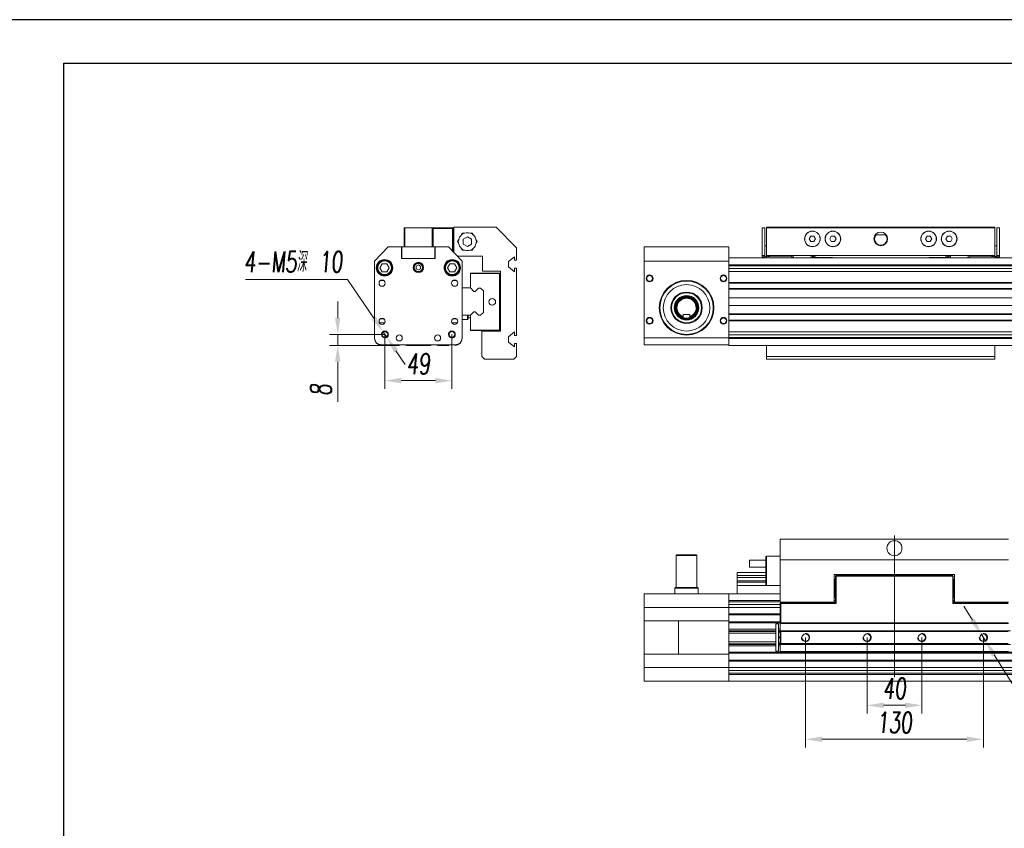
# Model space of a CAD drawing. Header units: millimetres. Extents: x 6744 to 9980, y -1449 to -191.
# Tile 8 of 10: x 8270 to 8990, y -783 to -191. Entities that reach past the tile are written whole.
import ezdxf

# ---------------------------------------------------------------- set-up
doc = ezdxf.new("R2010")
doc.units = ezdxf.units.MM
doc.header["$LTSCALE"] = 4
doc.linetypes.add('CENTERX2', pattern=[20.32, 12.7, -2.54, 2.54, -2.54])
for name, color, linetype, lineweight in [('中心线', 5, 'CENTERX2', 13), ('标注', 1, 'Continuous', 13), ('螺纹线', 3, 'Continuous', 13), ('轮廓线', 7, 'Continuous', 20)]:
    doc.layers.add(name, color=color, linetype=linetype, lineweight=lineweight)
doc.styles.get("Standard").update_dxf_attribs({"font": 'txt.shx', "width": 0.67, "oblique": 5, "bigfont": 'gbcbig.shx'})
doc.dimstyles.new('6', dxfattribs={"dimscale": 6, "dimtxt": 2.5, "dimasz": 2, "dimexe": 1, "dimexo": 0, "dimgap": 0.8, "dimtad": 1, "dimdsep": 46, "dimtxsty": 'Standard', "dimcen": 0.09, "dimclrd": 256, "dimclre": 256, "dimclrt": 256, "dimadec": 0, "dimazin": 0, "dimtfac": 1, "dimtmove": 0, "dimatfit": 3, "dimfxl": 0, "dimtzin": 0, "dimlwd": -1, "dimlwe": -1, "dimarcsym": 0})
doc.dimstyles.new('6$3', dxfattribs={"dimscale": 6, "dimtxt": 2.5, "dimasz": 2, "dimexe": 1, "dimexo": 0.0625, "dimgap": 0.8, "dimtad": 1, "dimtih": 1, "dimtoh": 1, "dimdsep": 46, "dimtxsty": 'Standard', "dimcen": 0.09, "dimclrd": 256, "dimclre": 256, "dimclrt": 256, "dimadec": 0, "dimazin": 0, "dimtfac": 1, "dimtmove": 0, "dimatfit": 3, "dimfxl": 0, "dimtzin": 0, "dimlwd": -1, "dimlwe": -1, "dimarcsym": 0})

# ---------------------------------------------------------------- blocks, each defined once
blk = doc.blocks.new('Y')
at = {"lineweight": 30}
for points in [[(-3857.44, 2213.99), (-4154.44, 2213.99), (-4154.44, 2003.97)], [(-4136.76, 2009.27), (-4136.76, 2208.69), (-3862.74, 2208.69)]]:
    blk.add_lwpolyline(points, dxfattribs=at)
blk = doc.blocks.new('W')
blk.add_blockref('Y', (0, 0))
blk = doc.blocks.new('*D72')
at = {"layer": 'Defpoints', "color": 0, "ltscale": 4}
for p in [(8535.67, -419.53), (8538.47, -423.67)]:
    blk.add_point(p, dxfattribs=at)
at = {"layer": '标注', "ltscale": 4}
for p, q in [((8435.1, -381.42), (8509.84, -381.42)), ((8509.84, -381.42), (8528.93, -409.6)), ((8538.47, -423.67), (8535.67, -419.53)), ((8545.2, -433.61), (8551.93, -443.54))]:
    blk.add_line(p, q, dxfattribs=at)
for points in [[(8530.59, -408.48), (8527.28, -410.72), (8535.67, -419.53)], [(8546.86, -432.49), (8543.55, -434.73), (8538.47, -423.67)]]:
    blk.add_solid(points, dxfattribs=at)
at = {"layer": '标注', "ltscale": 4, "insert": (8470.07, -368.54), "char_height": 15, "attachment_point": 5}
blk.add_mtext('4-M5深 10 ', dxfattribs=at)
blk = doc.blocks.new('*D73')
at = {"layer": 'Defpoints', "color": 0, "ltscale": 4}
for p in [(8537.07, -421.6), (8586.07, -421.6), (8537.07, -455.39)]:
    blk.add_point(p, dxfattribs=at)
at = {"layer": '标注', "ltscale": 4}
for p, q in [((8537.07, -421.6), (8537.07, -461.39)), ((8586.07, -421.6), (8586.07, -461.39)), ((8574.07, -455.39), (8549.07, -455.39))]:
    blk.add_line(p, q, dxfattribs=at)
for points in [[(8549.07, -453.39), (8549.07, -457.39), (8537.07, -455.39)], [(8574.07, -453.39), (8574.07, -457.39), (8586.07, -455.39)]]:
    blk.add_solid(points, dxfattribs=at)
at = {"layer": '标注', "ltscale": 4, "insert": (8561.57, -443.09), "char_height": 15, "attachment_point": 5}
blk.add_mtext('49', dxfattribs=at)
blk = doc.blocks.new('*D74')
at = {"layer": 'Defpoints', "color": 0, "ltscale": 4}
for p in [(8537.07, -421.6), (8502.59, -429.6), (8539.57, -429.6)]:
    blk.add_point(p, dxfattribs=at)
at = {"layer": '标注', "ltscale": 4}
for p, q in [((8502.59, -409.6), (8502.59, -397.6)), ((8537.07, -421.6), (8496.59, -421.6)), ((8502.59, -421.6), (8502.59, -429.6)), ((8539.57, -429.6), (8496.59, -429.6)), ((8502.59, -441.6), (8502.59, -470.78))]:
    blk.add_line(p, q, dxfattribs=at)
for points in [[(8500.59, -409.6), (8504.59, -409.6), (8502.59, -421.6)], [(8500.59, -441.6), (8504.59, -441.6), (8502.59, -429.6)]]:
    blk.add_solid(points, dxfattribs=at)
at = {"layer": '标注', "ltscale": 4, "insert": (8490.29, -462.19), "char_height": 15, "attachment_point": 5, "rotation": 90}
blk.add_mtext('8', dxfattribs=at)
blk = doc.blocks.new('*D75')
at = {"layer": 'Defpoints', "color": 0, "ltscale": 4}
for p in [(8889.65, -643.23), (8929.65, -643.23), (8889.65, -692.82)]:
    blk.add_point(p, dxfattribs=at)
at = {"layer": '标注', "ltscale": 4}
for p, q in [((8889.65, -643.23), (8889.65, -698.82)), ((8929.65, -643.23), (8929.65, -698.82)), ((8917.65, -692.82), (8901.65, -692.82))]:
    blk.add_line(p, q, dxfattribs=at)
for points in [[(8901.65, -690.82), (8901.65, -694.82), (8889.65, -692.82)], [(8917.65, -690.82), (8917.65, -694.82), (8929.65, -692.82)]]:
    blk.add_solid(points, dxfattribs=at)
at = {"layer": '标注', "ltscale": 4, "insert": (8909.65, -680.52), "char_height": 15, "attachment_point": 5}
blk.add_mtext('40', dxfattribs=at)
blk = doc.blocks.new('*D76')
at = {"layer": 'Defpoints', "color": 0, "ltscale": 4}
for p in [(8844.65, -643.23), (8974.65, -643.23), (8844.65, -717.63)]:
    blk.add_point(p, dxfattribs=at)
at = {"layer": '标注', "ltscale": 4}
for p, q in [((8844.65, -643.23), (8844.65, -723.63)), ((8974.65, -643.23), (8974.65, -723.63)), ((8962.65, -717.63), (8856.65, -717.63))]:
    blk.add_line(p, q, dxfattribs=at)
for points in [[(8856.65, -715.63), (8856.65, -719.63), (8844.65, -717.63)], [(8962.65, -715.63), (8962.65, -719.63), (8974.65, -717.63)]]:
    blk.add_solid(points, dxfattribs=at)
at = {"layer": '标注', "ltscale": 4, "insert": (8909.65, -705.33), "char_height": 15, "attachment_point": 5}
blk.add_mtext('130', dxfattribs=at)
blk = doc.blocks.new('*D77')
at = {"layer": 'Defpoints', "color": 0, "ltscale": 4}
for p in [(8973.06, -640.64), (8976.24, -645.73)]:
    blk.add_point(p, dxfattribs=at)
at = {"layer": '标注', "ltscale": 4}
for p, q in [((8966.71, -630.46), (8960.36, -620.27)), ((8973.06, -640.64), (8976.24, -645.73)), ((9006.98, -695.03), (8982.59, -655.91)), ((9081.73, -695.03), (9006.98, -695.03))]:
    blk.add_line(p, q, dxfattribs=at)
for points in [[(8968.41, -629.4), (8965.02, -631.52), (8973.06, -640.64)], [(8984.28, -654.86), (8980.89, -656.97), (8976.24, -645.73)]]:
    blk.add_solid(points, dxfattribs=at)
at = {"layer": '标注', "ltscale": 4, "insert": (9046.75, -682.15), "char_height": 15, "attachment_point": 5}
blk.add_mtext('4-M6深 10', dxfattribs=at)

msp = doc.modelspace()

# ---------------------------------------------------------------- linework, layer by layer
at = {"layer": '中心线', "ltscale": 4}
msp.add_line((8909.651, -672.268), (8909.651, -568.632), dxfattribs=at)
at = {"layer": '螺纹线'}
for centre, radius, start, end in [((8537.068, -421.605), 2.5, 268.095326, 180), ((8586.068, -421.605), 2.5, 268.095326, 180), ((8844.651, -643.186), 3, 180, 93.926396), ((8889.651, -643.186), 3, 180, 93.926396), ((8929.651, -643.186), 3, 180, 93.926396), ((8974.651, -643.186), 3, 180, 93.926396)]:
    msp.add_arc(centre, radius, start, end, dxfattribs=at)
at = {"layer": '轮廓线'}
for p, q in [((8551.268, -343.755), (8571.868, -343.755)), ((8551.268, -357.605), (8551.268, -343.755)), ((8551.568, -357.605), (8551.568, -343.755)), ((8571.568, -343.755), (8571.568, -357.605)), ((8571.868, -344.155), (8572.268, -343.755)), ((8571.868, -343.755), (8571.868, -357.605)), ((8572.268, -344.155), (8572.068, -343.955)), ((8572.268, -343.755), (8587.368, -343.755)), ((8572.268, -344.155), (8586.468, -344.155)), ((8572.268, -357.605), (8572.268, -344.155)), ((8586.868, -344.155), (8586.468, -343.755)), ((8586.468, -344.155), (8586.668, -343.955)), ((8586.468, -360.65), (8586.468, -344.155)), ((8586.868, -344.155), (8587.368, -344.155)), ((8586.868, -361.07), (8586.868, -344.155)), ((8587.368, -343.255), (8618.368, -343.255)), ((8587.368, -361.595), (8587.368, -343.255)), ((8633.368, -358.255), (8618.368, -343.255)), ((8812.901, -364.755), (8812.901, -343.755)), ((8812.901, -343.755), (8814.901, -343.755)), ((8814.901, -343.755), (8814.901, -364.755)), ((8816.151, -363.755), (8816.151, -343.255)), ((8983.151, -343.255), (8816.151, -343.255)), ((8983.151, -343.755), (8816.151, -343.755)), ((8855.651, -343.755), (8855.651, -343.255)), ((8943.651, -343.755), (8943.651, -343.255)), ((8983.151, -363.755), (8983.151, -343.255)), ((8984.401, -364.755), (8984.401, -343.755)), ((8986.401, -343.755), (8984.401, -343.755)), ((8986.401, -364.755), (8986.401, -343.755)), ((8590.151, -353.755), (8591.063, -352.176)), ((8592.848, -349.083), (8593.759, -347.505)), ((8593.759, -347.505), (8595.583, -347.505)), ((8593.759, -347.505), (8593.876, -347.706)), ((8597.368, -350.29), (8594.368, -352.022)), ((8594.368, -352.022), (8594.368, -355.487)), ((8600.368, -352.022), (8597.368, -350.29)), ((8599.153, -347.505), (8600.976, -347.505)), ((8600.368, -355.487), (8600.368, -352.022)), ((8600.688, -347.505), (8600.64, -347.586)), ((8600.76, -347.63), (8600.688, -347.505)), ((8600.976, -347.505), (8601.888, -349.083)), ((8603.673, -352.176), (8604.585, -353.755)), ((8848.496, -349.755), (8847.341, -351.755)), ((8847.341, -351.755), (8848.496, -353.755)), ((8850.805, -349.755), (8848.496, -349.755)), ((8851.96, -351.755), (8850.805, -349.755)), ((8850.805, -353.755), (8851.96, -351.755)), ((8863.496, -349.755), (8862.341, -351.755)), ((8862.341, -351.755), (8863.496, -353.755)), ((8865.805, -349.755), (8863.496, -349.755)), ((8866.96, -351.755), (8865.805, -349.755)), ((8865.805, -353.755), (8866.96, -351.755)), ((8895.651, -348.755), (8903.651, -348.755)), ((8933.496, -349.755), (8932.341, -351.755)), ((8932.341, -351.755), (8933.496, -353.755)), ((8935.805, -349.755), (8933.496, -349.755)), ((8936.96, -351.755), (8935.805, -349.755)), ((8935.805, -353.755), (8936.96, -351.755)), ((8948.496, -349.755), (8947.341, -351.755)), ((8947.341, -351.755), (8948.496, -353.755)), ((8950.805, -349.755), (8948.496, -349.755)), ((8951.96, -351.755), (8950.805, -349.755)), ((8950.805, -353.755), (8951.96, -351.755)), ((8529.568, -368.105), (8539.568, -357.605)), ((8549.318, -357.605), (8539.568, -357.605)), ((8549.318, -357.605), (8549.318, -366.105)), ((8573.668, -357.605), (8549.468, -357.605)), ((8549.468, -366.105), (8549.468, -357.605)), ((8573.668, -366.105), (8573.668, -357.605)), ((8583.568, -357.605), (8573.818, -357.605)), ((8573.818, -357.605), (8573.818, -366.105)), ((8583.568, -357.605), (8593.568, -368.105)), ((8591.063, -355.333), (8590.151, -353.755)), ((8590.295, -353.505), (8590.386, -353.505)), ((8590.295, -353.505), (8590.376, -353.644)), ((8593.759, -360.005), (8592.848, -358.426)), ((8594.368, -355.487), (8597.368, -357.219)), ((8597.368, -357.219), (8600.368, -355.487)), ((8601.888, -358.426), (8600.976, -360.005)), ((8604.585, -353.755), (8603.673, -355.333)), ((8633.368, -358.255), (8633.368, -367.255)), ((8726.651, -429.105), (8726.651, -357.605)), ((8788.651, -357.605), (8726.651, -357.605)), ((8788.651, -424.582), (8788.651, -357.605)), ((8814.901, -356.755), (8816.151, -356.755)), ((8848.496, -353.755), (8850.805, -353.755)), ((8863.496, -353.755), (8865.805, -353.755)), ((8933.496, -353.755), (8935.805, -353.755)), ((8948.496, -353.755), (8950.805, -353.755)), ((8984.401, -356.755), (8983.151, -356.755)), ((8549.318, -366.105), (8573.818, -366.105)), ((8573.818, -363.355), (8573.668, -363.355)), ((8573.818, -363.755), (8573.668, -363.755)), ((8589.901, -364.255), (8608.368, -364.255)), ((8595.583, -360.005), (8593.759, -360.005)), ((8600.976, -360.005), (8599.153, -360.005)), ((8608.368, -364.255), (8608.368, -375.255)), ((8627.368, -368.255), (8631.868, -364.755)), ((8631.868, -364.755), (8631.868, -367.255)), ((9430.651, -365.605), (8788.651, -365.605)), ((8814.901, -363.755), (8812.901, -363.755)), ((8814.901, -364.755), (8812.901, -364.755)), ((8815.901, -364.326), (8815.901, -364.204)), ((8983.151, -363.755), (8816.151, -363.755)), ((8850.651, -363.797), (8816.151, -363.797)), ((8816.151, -365.605), (8816.151, -364.188)), ((8816.901, -364.255), (8816.151, -364.255)), ((8816.901, -364.199), (8816.901, -364.133)), ((8820.008, -364.255), (8818.665, -364.255)), ((8818.701, -364.1), (8818.701, -363.954)), ((8819.701, -363.869), (8819.701, -363.825)), ((8834.651, -364.255), (8820.227, -364.255)), ((8834.651, -365.605), (8834.651, -363.815)), ((8835.651, -365.055), (8835.651, -364.384)), ((8848.651, -363.797), (8848.651, -365.055)), ((8849.651, -365.255), (8849.651, -363.797)), ((8850.651, -364.255), (8849.651, -364.255)), ((8849.651, -365.255), (8852.809, -365.255)), ((8850.651, -363.797), (8850.651, -364.755)), ((8851.151, -364.755), (8850.651, -364.755)), ((8863.651, -365.255), (8852.809, -365.255)), ((8946.492, -365.255), (8935.651, -365.255)), ((8949.651, -365.255), (8946.492, -365.255)), ((8948.651, -364.755), (8948.151, -364.755)), ((8948.651, -363.797), (8948.651, -364.755)), ((8983.151, -363.797), (8948.651, -363.797)), ((8949.651, -364.255), (8948.651, -364.255)), ((8949.651, -365.255), (8949.651, -363.797)), ((8950.651, -363.797), (8950.651, -365.055)), ((8963.651, -365.055), (8963.651, -364.384)), ((8964.651, -365.605), (8964.651, -363.815)), ((8979.074, -364.255), (8964.651, -364.255)), ((8980.636, -364.255), (8979.293, -364.255)), ((8979.601, -363.869), (8979.601, -363.825)), ((8980.601, -364.1), (8980.601, -363.954)), ((8982.401, -364.199), (8982.401, -364.133)), ((8983.151, -364.255), (8982.401, -364.255)), ((8983.151, -365.605), (8983.151, -364.188)), ((8983.401, -364.326), (8983.401, -364.204)), ((8984.401, -363.755), (8986.401, -363.755)), ((8984.401, -364.755), (8986.401, -364.755)), ((8529.568, -368.105), (8529.568, -424.105)), ((8535.087, -369.856), (8533.355, -372.856)), ((8533.355, -372.856), (8535.087, -375.856)), ((8538.551, -369.856), (8535.087, -369.856)), ((8540.283, -372.856), (8538.551, -369.856)), ((8538.551, -375.856), (8540.283, -372.856)), ((8558.818, -370.442), (8558.818, -370.095)), ((8559.068, -369.886), (8559.068, -369.813)), ((8561.568, -370.757), (8559.968, -371.681)), ((8559.968, -371.681), (8559.968, -373.528)), ((8559.968, -373.528), (8561.568, -374.452)), ((8563.168, -371.681), (8561.568, -370.757)), ((8561.568, -374.452), (8563.168, -373.528)), ((8563.168, -373.528), (8563.168, -371.681)), ((8564.068, -369.813), (8564.068, -369.886)), ((8564.318, -370.095), (8564.318, -370.442)), ((8584.585, -369.856), (8582.853, -372.856)), ((8582.853, -372.856), (8584.585, -375.856)), ((8588.049, -369.856), (8584.585, -369.856)), ((8589.781, -372.856), (8588.049, -369.856)), ((8588.049, -375.856), (8589.781, -372.856)), ((8593.568, -424.105), (8593.568, -368.105)), ((8627.368, -372.255), (8627.368, -368.255)), ((8631.868, -375.755), (8627.368, -372.255)), ((8633.368, -367.255), (8631.868, -367.255)), ((8633.368, -373.255), (8631.868, -373.255)), ((8631.868, -373.255), (8631.868, -375.755)), ((8633.368, -373.255), (8633.368, -422.255)), ((8788.651, -368.105), (8726.651, -368.105)), ((9430.651, -370.605), (8788.651, -370.605)), ((9430.651, -371.44), (8788.651, -371.44)), ((9430.651, -373.44), (8788.651, -373.44)), ((8535.087, -375.856), (8538.551, -375.856)), ((8584.585, -375.856), (8588.049, -375.856)), ((8621.568, -376.755), (8599.568, -376.755)), ((8599.568, -376.755), (8599.568, -387.605)), ((8599.768, -376.955), (8620.868, -376.955)), ((8599.768, -387.805), (8599.768, -376.955)), ((8621.568, -375.255), (8608.368, -375.255)), ((8620.868, -376.955), (8620.868, -418.555)), ((8621.068, -376.755), (8621.068, -418.755)), ((8621.568, -419.255), (8621.568, -375.255)), ((9430.651, -375.605), (8788.651, -375.605)), ((8534.14, -382.074), (8535.996, -382.074)), ((8587.14, -382.074), (8588.996, -382.074)), ((8599.568, -387.605), (8593.568, -387.605)), ((8602.068, -390.105), (8599.568, -387.605)), ((8605.523, -387.65), (8603.068, -390.105)), ((8607.023, -387.65), (8605.523, -387.65)), ((8609.068, -389.695), (8607.023, -387.65)), ((9430.651, -383.605), (8788.651, -383.605)), ((9430.651, -384.105), (8788.651, -384.105)), ((9430.651, -388.105), (8788.651, -388.105)), ((9430.651, -388.605), (8788.651, -388.605)), ((8603.068, -390.105), (8602.068, -390.105)), ((8609.068, -405.515), (8609.068, -389.695)), ((9430.651, -394.855), (8788.651, -394.855)), ((9430.651, -400.355), (8788.651, -400.355)), ((8533.98, -410.135), (8536.155, -410.135)), ((8586.98, -410.135), (8589.155, -410.135)), ((8593.568, -407.605), (8599.568, -407.605)), ((8597.568, -407.605), (8597.568, -410.605)), ((8598.068, -410.105), (8597.568, -410.605)), ((8598.068, -407.605), (8598.068, -410.105)), ((8599.568, -407.605), (8602.068, -405.105)), ((8599.568, -407.605), (8599.568, -418.755)), ((8599.768, -418.555), (8599.768, -407.405)), ((8602.068, -405.105), (8603.068, -405.105)), ((8603.068, -405.105), (8605.523, -407.56)), ((8605.523, -407.56), (8607.023, -407.56)), ((8607.023, -407.56), (8609.068, -405.515)), ((8755.151, -409.176), (8755.151, -407.105)), ((8760.151, -407.105), (8755.151, -407.105)), ((8760.151, -409.176), (8760.151, -407.105)), ((9430.651, -406.605), (8788.651, -406.605)), ((9430.651, -407.105), (8788.651, -407.105)), ((8533.055, -413.074), (8537.081, -413.074)), ((8586.055, -413.074), (8590.081, -413.074)), ((8597.568, -410.605), (8593.568, -410.605)), ((9430.651, -411.105), (8788.651, -411.105)), ((9430.651, -411.605), (8788.651, -411.605)), ((8599.568, -418.755), (8621.568, -418.755)), ((8620.868, -418.555), (8599.768, -418.555)), ((8607.868, -419.255), (8621.568, -419.255)), ((8607.868, -437.755), (8607.868, -419.255)), ((8627.368, -423.255), (8631.868, -419.755)), ((8627.368, -427.255), (8627.368, -423.255)), ((8631.868, -419.755), (8631.868, -422.255)), ((8633.368, -422.255), (8631.868, -422.255)), ((8726.651, -424.105), (8788.651, -424.105)), ((9430.651, -419.605), (8788.651, -419.605)), ((9430.651, -421.769), (8788.651, -421.769)), ((9430.651, -423.769), (8788.651, -423.769)), ((8788.651, -429.605), (8788.651, -424.605)), ((9430.651, -424.605), (8788.651, -424.605)), ((8534.568, -429.105), (8588.568, -429.105)), ((8534.777, -429.105), (8534.568, -429.605)), ((8539.568, -429.605), (8539.027, -429.105)), ((8547.568, -429.605), (8539.568, -429.605)), ((8547.568, -429.105), (8547.568, -429.605)), ((8552.568, -429.605), (8552.568, -429.105)), ((8570.568, -429.605), (8552.568, -429.605)), ((8570.568, -429.105), (8570.568, -429.605)), ((8575.568, -429.605), (8575.568, -429.105)), ((8583.568, -429.605), (8575.568, -429.605)), ((8584.109, -429.105), (8583.568, -429.605)), ((8588.568, -429.605), (8588.359, -429.105)), ((8631.868, -430.755), (8627.368, -427.255)), ((8633.368, -428.255), (8631.868, -428.255)), ((8631.868, -428.255), (8631.868, -430.755)), ((8633.368, -428.255), (8633.368, -437.755)), ((8726.651, -429.105), (8788.651, -429.105)), ((9430.651, -429.605), (8788.651, -429.605)), ((8816.151, -439.755), (8816.151, -429.605)), ((8983.151, -439.755), (8983.151, -429.605)), ((8607.868, -437.755), (8609.868, -439.755)), ((8631.368, -439.755), (8633.368, -437.755)), ((8816.151, -437.755), (8983.151, -437.755)), ((8631.368, -439.755), (8609.868, -439.755)), ((8816.151, -439.755), (8983.151, -439.755)), ((8993.151, -571.431), (8826.151, -571.431)), ((8826.151, -571.431), (8826.151, -617.431)), ((8750.651, -582.731), (8750.151, -583.231)), ((8750.651, -582.731), (8764.65, -582.731)), ((8764.651, -582.731), (8765.151, -583.231)), ((8765.151, -583.231), (8750.151, -583.231)), ((8750.151, -583.231), (8750.151, -606.731)), ((8765.151, -583.231), (8765.151, -606.731)), ((8815.601, -586.731), (8803.601, -586.731)), ((8803.601, -591.731), (8803.601, -586.731)), ((8815.601, -583.931), (8816.001, -583.931)), ((8815.601, -583.931), (8815.601, -605.031)), ((8826.101, -583.731), (8816.001, -583.731)), ((8816.001, -605.231), (8816.001, -583.731)), ((8826.151, -583.231), (8826.101, -583.231)), ((8826.101, -583.231), (8826.101, -583.731)), ((8993.151, -586.431), (8826.151, -586.431)), ((8794.651, -595.731), (8815.601, -595.731)), ((8794.651, -595.731), (8794.651, -611.231)), ((8815.601, -591.731), (8803.601, -591.731)), ((8953.651, -597.231), (8865.651, -597.231)), ((8865.651, -617.431), (8865.651, -597.231)), ((8884.301, -597.931), (8884.301, -597.231)), ((8884.701, -597.931), (8884.701, -597.231)), ((8904.651, -597.931), (8904.651, -597.231)), ((8905.651, -597.931), (8905.651, -597.231)), ((8913.651, -597.931), (8913.651, -597.231)), ((8914.651, -597.931), (8914.651, -597.231)), ((8934.601, -597.231), (8934.601, -597.931)), ((8935.001, -597.231), (8935.001, -597.931)), ((8953.651, -617.431), (8953.651, -597.231)), ((8794.651, -597.776), (8815.601, -597.776)), ((8794.651, -599.276), (8815.601, -599.276)), ((8794.651, -601.731), (8815.601, -601.731)), ((8794.651, -602.731), (8815.601, -602.731)), ((8865.751, -600.358), (8865.651, -600.358)), ((8865.751, -603.822), (8865.651, -603.822)), ((8865.751, -600.358), (8865.751, -614.215)), ((8865.751, -600.358), (8866.151, -600.82)), ((8865.751, -603.822), (8866.151, -604.053)), ((8866.151, -600.82), (8866.151, -613.753)), ((8867.051, -597.931), (8866.651, -598.331)), ((8866.651, -598.331), (8866.651, -617.931)), ((8866.851, -598.131), (8867.051, -598.331)), ((8952.251, -597.931), (8867.051, -597.931)), ((8952.251, -598.331), (8867.051, -598.331)), ((8867.051, -598.331), (8867.051, -618.331)), ((8884.701, -597.776), (8904.651, -597.776)), ((8914.651, -597.776), (8934.601, -597.776)), ((8952.651, -598.331), (8952.251, -597.931)), ((8952.451, -598.131), (8952.251, -598.331)), ((8952.251, -618.331), (8952.251, -598.331)), ((8952.651, -617.931), (8952.651, -598.331)), ((8953.551, -600.647), (8953.151, -601.109)), ((8953.151, -614.041), (8953.151, -601.109)), ((8953.551, -604.111), (8953.151, -604.342)), ((8953.551, -600.647), (8953.651, -600.647)), ((8953.551, -614.503), (8953.551, -600.647)), ((8953.551, -604.111), (8953.651, -604.111)), ((8826.151, -611.231), (8726.651, -611.231)), ((8726.651, -611.231), (8726.651, -675.231)), ((8749.651, -606.731), (8749.151, -607.231)), ((8749.151, -607.231), (8766.151, -607.231)), ((8749.151, -607.231), (8749.151, -611.231)), ((8749.651, -606.731), (8765.65, -606.731)), ((8765.651, -606.731), (8766.151, -607.231)), ((8766.151, -607.231), (8766.151, -611.231)), ((8788.651, -611.231), (8788.651, -675.231)), ((8826.151, -605.231), (8794.651, -605.231)), ((8815.601, -605.031), (8816.001, -605.031)), ((8865.751, -610.75), (8865.651, -610.75)), ((8865.751, -610.75), (8866.151, -610.52)), ((8866.651, -605.231), (8866.151, -605.231)), ((8866.651, -611.231), (8866.151, -611.231)), ((8952.651, -605.231), (8953.151, -605.231)), ((8953.151, -611.231), (8952.651, -611.231)), ((8953.551, -611.039), (8953.151, -610.808)), ((8953.551, -611.039), (8953.651, -611.039)), ((8826.151, -616.231), (8788.651, -616.231)), ((8826.151, -617.067), (8788.651, -617.067)), ((8826.151, -619.067), (8788.651, -619.067)), ((8865.651, -617.431), (8826.151, -617.431)), ((8826.551, -617.931), (8826.151, -618.331)), ((8826.151, -618.331), (8826.151, -632.531)), ((8826.351, -618.131), (8826.551, -618.331)), ((8866.651, -617.931), (8826.551, -617.931)), ((8867.051, -618.331), (8826.551, -618.331)), ((8826.551, -618.331), (8826.551, -632.531)), ((8865.751, -614.215), (8865.651, -614.215)), ((8866.651, -616.231), (8865.651, -616.231)), ((8866.651, -617.067), (8865.651, -617.067)), ((8865.751, -614.215), (8866.151, -613.753)), ((8866.651, -617.931), (8867.051, -618.331)), ((8952.651, -617.931), (8952.251, -618.331)), ((8992.751, -618.331), (8952.251, -618.331)), ((8953.651, -616.231), (8952.651, -616.231)), ((8953.651, -617.067), (8952.651, -617.067)), ((8992.751, -617.931), (8952.651, -617.931)), ((8953.551, -614.503), (8953.151, -614.041)), ((8953.551, -614.503), (8953.651, -614.503)), ((8993.151, -617.431), (8953.651, -617.431)), ((8826.151, -621.231), (8726.651, -621.231)), ((8826.151, -626.031), (8788.651, -626.031)), ((8788.651, -630.981), (8726.651, -630.981)), ((8726.651, -631.131), (8751.651, -631.131)), ((8751.651, -655.331), (8751.651, -631.131)), ((8788.651, -626.631), (8826.151, -626.631)), ((8826.151, -631.831), (8788.651, -631.831)), ((8826.151, -632.431), (8788.651, -632.431)), ((8822.901, -633.231), (8824.901, -633.231)), ((8822.901, -633.231), (8822.901, -653.231)), ((8824.901, -653.231), (8824.901, -633.231)), ((8826.551, -632.931), (8826.151, -632.531)), ((8993.151, -632.931), (8826.151, -632.931)), ((8826.151, -638.231), (8826.151, -632.931)), ((8826.551, -632.531), (8826.351, -632.731)), ((8826.551, -632.531), (8992.751, -632.531)), ((8788.651, -637.231), (8822.901, -637.231)), ((8822.901, -638.231), (8788.651, -638.231)), ((8822.901, -638.731), (8788.651, -638.731)), ((8822.901, -640.131), (8788.651, -640.131)), ((8824.901, -637.231), (8826.151, -637.231)), ((8994.401, -638.231), (8824.901, -638.231)), ((8824.901, -638.731), (8826.351, -638.731)), ((8826.151, -639.431), (8824.901, -639.431)), ((8826.551, -638.531), (8826.151, -638.931)), ((8826.151, -638.931), (8826.151, -647.531)), ((8826.551, -638.931), (8826.351, -638.731)), ((8826.551, -638.531), (8992.751, -638.531)), ((8826.551, -638.931), (8992.751, -638.931)), ((8826.551, -638.931), (8826.551, -647.531)), ((8844.651, -638.481), (8856.651, -638.481)), ((8844.651, -638.481), (8844.651, -638.531)), ((8845.665, -638.481), (8845.665, -638.531)), ((8856.651, -638.231), (8856.651, -638.531)), ((8862.651, -638.231), (8862.651, -638.531)), ((8871.651, -638.531), (8871.651, -638.231)), ((8877.651, -638.531), (8877.651, -638.231)), ((8904.651, -638.531), (8904.651, -638.231)), ((8905.651, -638.531), (8905.651, -638.231)), ((8913.651, -638.531), (8913.651, -638.231)), ((8914.651, -638.531), (8914.651, -638.231)), ((8941.651, -638.531), (8941.651, -638.231)), ((8947.651, -638.531), (8947.651, -638.231)), ((8956.651, -638.231), (8956.651, -638.531)), ((8962.651, -638.231), (8962.651, -638.531)), ((8974.651, -638.481), (8962.651, -638.481)), ((8973.636, -638.531), (8973.636, -638.481)), ((8974.651, -638.531), (8974.651, -638.481)), ((8822.901, -646.331), (8788.651, -646.331)), ((8822.901, -647.731), (8788.651, -647.731)), ((8826.151, -642.931), (8824.901, -642.931)), ((8824.901, -643.531), (8826.151, -643.531)), ((8826.151, -647.031), (8824.901, -647.031)), ((8824.901, -647.731), (8826.351, -647.731)), ((8826.151, -647.531), (8826.551, -647.931)), ((8826.551, -647.531), (8826.351, -647.731)), ((8992.751, -647.531), (8826.551, -647.531)), ((8822.901, -648.231), (8788.651, -648.231)), ((8822.901, -649.231), (8788.651, -649.231)), ((9430.651, -654.031), (8788.651, -654.031)), ((8788.651, -654.631), (9430.651, -654.631)), ((8822.901, -653.231), (8824.901, -653.231)), ((8994.401, -648.231), (8824.901, -648.231)), ((8826.151, -649.231), (8824.901, -649.231)), ((8826.151, -653.531), (8826.151, -648.231)), ((8993.151, -653.531), (8826.151, -653.531)), ((8992.751, -647.931), (8826.551, -647.931)), ((8844.651, -647.931), (8844.651, -647.981)), ((8856.651, -647.981), (8844.651, -647.981)), ((8845.665, -647.931), (8845.665, -647.981)), ((8856.651, -648.231), (8856.651, -647.931)), ((8862.651, -648.231), (8862.651, -647.931)), ((8871.651, -648.231), (8871.651, -647.931)), ((8877.651, -648.231), (8877.651, -647.931)), ((8904.651, -648.231), (8904.651, -647.931)), ((8905.651, -648.231), (8905.651, -647.931)), ((8913.651, -648.231), (8913.651, -647.931)), ((8914.651, -648.231), (8914.651, -647.931)), ((8941.651, -648.231), (8941.651, -647.931)), ((8947.651, -648.231), (8947.651, -647.931)), ((8956.651, -648.231), (8956.651, -647.931)), ((8962.651, -648.231), (8962.651, -647.931)), ((8974.651, -647.981), (8962.651, -647.981)), ((8973.636, -647.981), (8973.636, -647.931)), ((8974.651, -647.981), (8974.651, -647.931)), ((8726.651, -655.331), (8751.651, -655.331)), ((8788.651, -655.481), (8726.651, -655.481)), ((9430.651, -659.831), (8788.651, -659.831)), ((9430.651, -660.431), (8788.651, -660.431)), ((9492.651, -665.231), (8726.651, -665.231)), ((9430.651, -667.395), (8788.651, -667.395)), ((9430.651, -669.395), (8788.651, -669.395)), ((9492.651, -675.231), (8726.651, -675.231)), ((9430.651, -670.231), (8788.651, -670.231))]:
    msp.add_line(p, q, dxfattribs=at)
for centre, radius in [((8849.651, -351.755), 5.75), ((8849.651, -351.755), 5.6), ((8864.651, -351.755), 5.75), ((8864.651, -351.755), 5.6), ((8899.651, -351.755), 5), ((8934.651, -351.755), 5.75), ((8934.651, -351.755), 5.6), ((8949.651, -351.755), 5.75), ((8949.651, -351.755), 5.6), ((8536.819, -372.856), 6), ((8586.317, -372.856), 6), ((8536.819, -372.856), 5.5), ((8536.819, -372.856), 5), ((8561.568, -372.605), 3.75), ((8561.568, -372.605), 3.5), ((8561.568, -372.605), 3), ((8586.317, -372.856), 5.5), ((8586.317, -372.856), 5), ((8730.651, -380.605), 2.5), ((8730.651, -380.605), 2.1), ((8784.651, -380.605), 2.5), ((8784.651, -380.605), 2.1), ((8535.068, -384.105), 2.25), ((8588.068, -384.105), 2.25), ((8757.651, -402.105), 20), ((8757.651, -402.105), 19.5), ((8757.651, -402.105), 17), ((8615.568, -397.755), 2.5), ((8757.651, -402.105), 11.5), ((8757.651, -402.105), 11), ((8757.651, -402.105), 9), ((8757.651, -402.105), 8.5), ((8757.651, -402.105), 8), ((8757.651, -402.105), 7.5), ((8535.068, -412.105), 2.25), ((8588.068, -412.105), 2.25), ((8730.651, -411.605), 2.5), ((8730.651, -411.605), 2.1), ((8784.651, -411.605), 2.5), ((8784.651, -411.605), 2.1), ((8537.068, -421.605), 2.5), ((8537.068, -421.605), 2.1), ((8547.568, -424.105), 2.25), ((8575.568, -424.105), 2.25), ((8586.068, -421.605), 2.5), ((8586.068, -421.605), 2.1), ((8844.651, -643.231), 2.6), ((8889.651, -643.231), 2.6), ((8929.651, -643.231), 2.6), ((8974.651, -643.231), 2.6)]:
    msp.add_circle(centre, radius, dxfattribs=at)
for centre, radius, start, end in [((8597.368, -353.755), 6.6, 168.315878, 191.684121), ((8597.368, -353.755), 6.5, 134.057631, 165.942369), ((8597.368, -353.755), 6.6, 108.416014, 131.344014), ((8597.368, -353.755), 7, 116.552656, 123.313103), ((8597.368, -353.755), 6.5, 74.057631, 105.942369), ((8597.368, -353.755), 6.6, 48.655988, 71.583986), ((8597.368, -353.755), 7, 56.686898, 63.447344), ((8597.368, -353.755), 6.5, 14.057631, 45.942369), ((8597.368, -353.755), 6.6, 348.315878, 11.684121), ((8899.651, -351.754), 4.6, 139.294808, 40.704448), ((8597.368, -353.755), 7, 176.478654, 183.521346), ((8597.368, -353.755), 6.5, 194.057631, 225.942369), ((8597.368, -353.755), 6.6, 228.655988, 251.583986), ((8597.368, -353.755), 7, 236.686898, 243.447344), ((8597.368, -353.755), 6.6, 288.416014, 311.344014), ((8597.368, -353.755), 7, 296.552656, 303.313103), ((8597.368, -353.755), 6.5, 314.057631, 345.942369), ((8597.368, -353.755), 7, 356.478654, 3.521346), ((8597.368, -353.755), 6.5, 254.057631, 285.942369), ((8812.901, -314.795), 50, 272.292443, 273.004785), ((8815.501, -364.326), 0.4, 273.004785, 0), ((8812.901, -314.795), 49.5, 273.474601, 274.635016), ((8817.301, -364.199), 0.4, 180, 275.08938), ((8812.901, -314.795), 50, 275.08938, 276.250236), ((8818.301, -364.1), 0.4, 276.250236, 0), ((8812.901, -314.795), 49.5, 276.728902, 277.895904), ((8820.101, -363.869), 0.4, 180, 278.346619), ((8812.901, -314.795), 50, 278.346619, 279.515974), ((8821.101, -363.712), 0.4, 279.515974, 347.693635), ((8851.841, -409.707), 48.8, 109.758568, 110.625749), ((8836.151, -363.815), 1.5, 179.291052, 180), ((8836.651, -364.384), 1, 143.663904, 180), ((8836.651, -365.055), 1, 180, 213.593887), ((8847.651, -365.055), 1, 326.406113, 0), ((8851.151, -367.755), 3, 56.44269, 90), ((8863.651, -368.255), 3, 62.473108, 90), ((8863.651, -368.255), 3, 62.566087, 66.368559), ((8935.651, -368.255), 3, 90, 117.53493), ((8935.651, -368.255), 3, 113.677032, 117.433913), ((8948.151, -367.755), 3, 90, 123.55731), ((8951.651, -365.055), 1, 180, 213.593887), ((8962.651, -364.384), 1, 0, 36.336096), ((8962.651, -365.055), 1, 326.406113, 0), ((8947.46, -409.707), 48.8, 69.374251, 70.241432), ((8963.151, -363.815), 1.5, 0, 0.708948), ((8978.201, -363.712), 0.4, 192.306365, 260.484026), ((8986.401, -314.795), 50, 260.484026, 261.653381), ((8979.201, -363.869), 0.4, 261.653381, 0), ((8986.401, -314.795), 49.5, 262.104096, 263.271098), ((8981.001, -364.1), 0.4, 180, 263.749764), ((8986.401, -314.795), 50, 263.749764, 264.91062), ((8982.001, -364.199), 0.4, 264.91062, 0), ((8986.401, -314.795), 49.5, 265.364984, 266.525399), ((8983.801, -364.326), 0.4, 180, 266.995215), ((8986.401, -314.795), 50, 266.995215, 267.707557), ((8555.068, -369.886), 4, 314.15542, 315.334103), ((8556.124, -371.822), 2, 330.020087, 351.825342), ((8555.068, -369.886), 4, 355.078243, 0), ((8568.068, -369.886), 4, 180, 184.921686), ((8567.012, -371.822), 2, 188.174658, 209.979913), ((8568.068, -369.886), 4, 224.665897, 225.84458), ((8757.651, -402.105), 7, 290.925404, 249.075159), ((8534.568, -424.105), 5, 180, 270), ((8534.568, -424.605), 5, 180, 270), ((8588.568, -424.105), 5, 270, 0), ((8588.568, -424.605), 5, 270, 0)]:
    msp.add_arc(centre, radius, start, end, dxfattribs=at)
msp.add_ellipse((8909.651, -577.931), major_axis=(0, -5.5), ratio=1, dxfattribs=at)
msp.add_open_spline([(8598.068, -409.605), (8598.103, -409.593), (8598.589, -409.434), (8599.089, -409.314), (8599.559, -409.247)], degree=3, knots=[0, 0, 0, 0, 0.0721098, 1, 1, 1, 1], dxfattribs=at)

# ---------------------------------------------------------------- block references
at = {"lineweight": 25, "xscale": 5.988023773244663, "yscale": 5.988023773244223, "zscale": 5.988023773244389}
msp.add_blockref('W', (33073.417, -13448.861), dxfattribs=at)

# ---------------------------------------------------------------- dimensions: what is measured, and where the dimension line sits
at = {"layer": '标注', "ltscale": 4}
dim = msp.add_diameter_dim_2p(p1=(8538.47, -423.674), p2=(8535.666, -419.535), text='4-M5深 10 ', dimstyle='6$3', override={"dimtmove": 1}, dxfattribs=at)
dim.commit()
dim.dimension.update_dxf_attribs({"geometry": '*D72', "text_midpoint": (8509.844, -381.424), "dimtype": 163})
for base, p1, p2, angle, picture, middle in [((8502.592, -429.605), (8537.068, -421.605), (8539.568, -429.605), 90, '*D74', (8490.292, -462.192)), ((8537.068, -455.392), (8586.068, -421.605), (8537.068, -421.605), 180, '*D73', (8561.568, -443.092)), ((8844.651, -717.627), (8974.651, -643.231), (8844.651, -643.231), 180, '*D76', (8909.651, -705.327)), ((8889.651, -692.823), (8929.651, -643.231), (8889.651, -643.231), 180, '*D75', (8909.651, -680.523))]:
    dim = msp.add_linear_dim(base=base, p1=p1, p2=p2, angle=angle, dimstyle='6', dxfattribs=at)
    dim.commit()
    dim.dimension.update_dxf_attribs({"geometry": picture, "text_midpoint": middle})
dim = msp.add_diameter_dim_2p(p1=(8973.063, -640.64), p2=(8976.238, -645.731), text='4-M6深 10', dimstyle='6$3', dxfattribs=at)
dim.commit()
dim.dimension.update_dxf_attribs({"geometry": '*D77', "text_midpoint": (9046.754, -695.034), "dimtype": 163})

doc.saveas('drawing.dxf')
